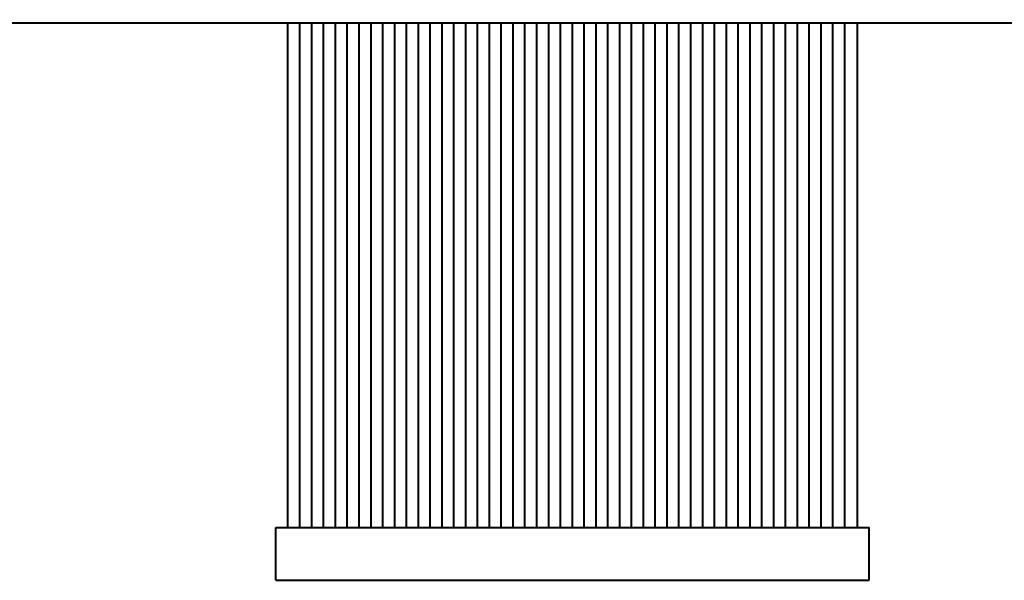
# Model space of a CAD drawing. Header units: millimetres. Extents: x 1 to 420, y -2 to 296.
# Tile 16 of 33: x 128 to 203, y 120 to 162. Entities that reach past the tile are written whole.
import ezdxf
from ezdxf.enums import TextEntityAlignment as Align

# ---------------------------------------------------------------- set-up
doc = ezdxf.new("R2010")
doc.units = ezdxf.units.MM
for name, color, linetype in [('__NAS04_PROGETTI', 7, 'Continuous'), ('Default', 7, 'Continuous'), ('ME001036.00.04', 7, 'Continuous')]:
    doc.layers.add(name, color=color, linetype=linetype)
doc.styles.add('SEACAD_Solid_Edge_ISO', font='txt')
doc.styles.add('SEACAD_Solid_Edge_ISOI', font='seisoi.ttf')
doc.dimstyles.new('ISO', dxfattribs={"dimtxt": 3.5, "dimasz": 3.5, "dimexe": 1.75, "dimexo": 0, "dimgap": 0.875, "dimtad": 1, "dimtxsty": 'SEACAD_Solid_Edge_ISO', "dimblk1": '_SE_FILLED', "dimblk2": '_SE_FILLED', "dimsah": 1, "dimcen": 1.75, "dimadec": 1, "dimazin": 0, "dimtfac": 0.5, "dimtdec": 3, "dimtmove": 0, "dimatfit": 3, "dimfxl": 1, "dimarcsym": 0})

# ---------------------------------------------------------------- blocks, each defined once
blk = doc.blocks.new('SE')
at = {"layer": '__NAS04_PROGETTI', "color": 7, "linetype": 'Continuous', "lineweight": 40}
for p, q in [((148.225, 162.152), (148.225, 123.844)), ((149.175, 123.844), (149.175, 162.152)), ((150.075, 123.844), (150.075, 162.152)), ((150.975, 123.844), (150.975, 162.152)), ((151.875, 123.844), (151.875, 162.152)), ((152.775, 123.844), (152.775, 162.152)), ((153.675, 123.844), (153.675, 162.152)), ((154.575, 123.844), (154.575, 162.152)), ((155.475, 123.844), (155.475, 162.152)), ((156.375, 123.844), (156.375, 162.152)), ((157.275, 123.844), (157.275, 162.152)), ((158.175, 123.844), (158.175, 162.152)), ((159.075, 123.844), (159.075, 162.152)), ((159.975, 123.844), (159.975, 162.152)), ((160.875, 123.844), (160.875, 162.152)), ((161.775, 123.844), (161.775, 162.152)), ((162.675, 123.844), (162.675, 162.152)), ((163.575, 123.844), (163.575, 162.152)), ((164.475, 123.844), (164.475, 162.152)), ((165.375, 123.844), (165.375, 162.152)), ((166.275, 123.844), (166.275, 162.152)), ((167.175, 123.844), (167.175, 162.152)), ((168.075, 123.844), (168.075, 162.152)), ((168.975, 123.844), (168.975, 162.152)), ((169.875, 123.844), (169.875, 162.152)), ((170.775, 123.844), (170.775, 162.152)), ((171.675, 123.844), (171.675, 162.152)), ((172.575, 123.844), (172.575, 162.152)), ((173.475, 123.844), (173.475, 162.152)), ((174.375, 123.844), (174.375, 162.152)), ((175.275, 123.844), (175.275, 162.152)), ((176.175, 123.844), (176.175, 162.152)), ((177.075, 123.844), (177.075, 162.152)), ((177.975, 123.844), (177.975, 162.152)), ((178.875, 123.844), (178.875, 162.152)), ((179.775, 123.844), (179.775, 162.152)), ((180.675, 123.844), (180.675, 162.152)), ((181.575, 123.844), (181.575, 162.152)), ((182.475, 123.844), (182.475, 162.152)), ((183.375, 123.844), (183.375, 162.152)), ((184.275, 123.844), (184.275, 162.152)), ((185.175, 123.844), (185.175, 162.152)), ((186.075, 123.844), (186.075, 162.152)), ((186.975, 123.844), (186.975, 162.152)), ((187.875, 123.844), (187.875, 162.152)), ((188.775, 123.844), (188.775, 162.152)), ((189.675, 123.844), (189.675, 162.152)), ((190.575, 123.844), (190.575, 162.152)), ((191.525, 123.844), (191.525, 162.152)), ((147.334, 119.844), (147.334, 123.844)), ((147.334, 123.844), (192.417, 123.844)), ((192.417, 119.844), (192.417, 123.844)), ((147.334, 119.844), (192.417, 119.844))]:
    blk.add_line(p, q, dxfattribs=at)
at = {"layer": 'ME001036.00.04', "color": 7, "linetype": 'Continuous', "lineweight": 40}
blk.add_line((231.475, 162.152), (108.475, 162.152), dxfattribs=at)
blk = doc.blocks.new('DMBLK20')
at = {"layer": 'Default', "linetype": 'Continuous', "lineweight": 18}
for points in [[(67.689, 236.652), (68.855, 236.652), (68.272, 240.152)], [(67.689, 165.652), (68.272, 162.152), (68.855, 165.652)]]:
    blk.add_hatch(color=7, dxfattribs=at).paths.add_polyline_path(points)
at = {"layer": 'Default', "color": 7, "linetype": 'Continuous', "lineweight": 18}
for p, q in [((231.475, 240.152), (66.522, 240.152)), ((68.272, 240.152), (68.272, 162.152)), ((231.475, 162.152), (66.522, 162.152))]:
    blk.add_line(p, q, dxfattribs=at)
at = {"layer": 'Default', "color": 7, "linetype": 'Continuous', "lineweight": 18, "style": 'SEACAD_Solid_Edge_ISOI'}
blk.add_text('78', height=3.5, rotation=90, dxfattribs=at).set_placement((63.897, 198.925), align=Align.TOP_LEFT)
blk = doc.blocks.new('_SE_FILLED')
at = {"color": 0}
blk.add_line((0, 0), (-1, 0), dxfattribs=at)
blk.add_solid([(0, 0), (-1, -0.1665), (-1, 0.1665), (0, 0)], dxfattribs=at)

msp = doc.modelspace()

# ---------------------------------------------------------------- block references
at = {"layer": 'Default'}
msp.add_blockref('SE', (0, 0), dxfattribs=at)

# ---------------------------------------------------------------- dimensions: what is measured, and where the dimension line sits
at = {"layer": 'Default', "color": 7, "linetype": 'Continuous', "lineweight": 18}
dim = msp.add_linear_dim(base=(68.272, 240.152), p1=(231.475, 240.152), p2=(231.475, 162.152), angle=270, text='\\A1;<>', dimstyle='ISO', dxfattribs=at)
dim.commit()
dim.dimension.update_dxf_attribs({"geometry": 'DMBLK20', "text_midpoint": (68.272, 201.152), "dimtype": 161})

doc.saveas('drawing.dxf')
